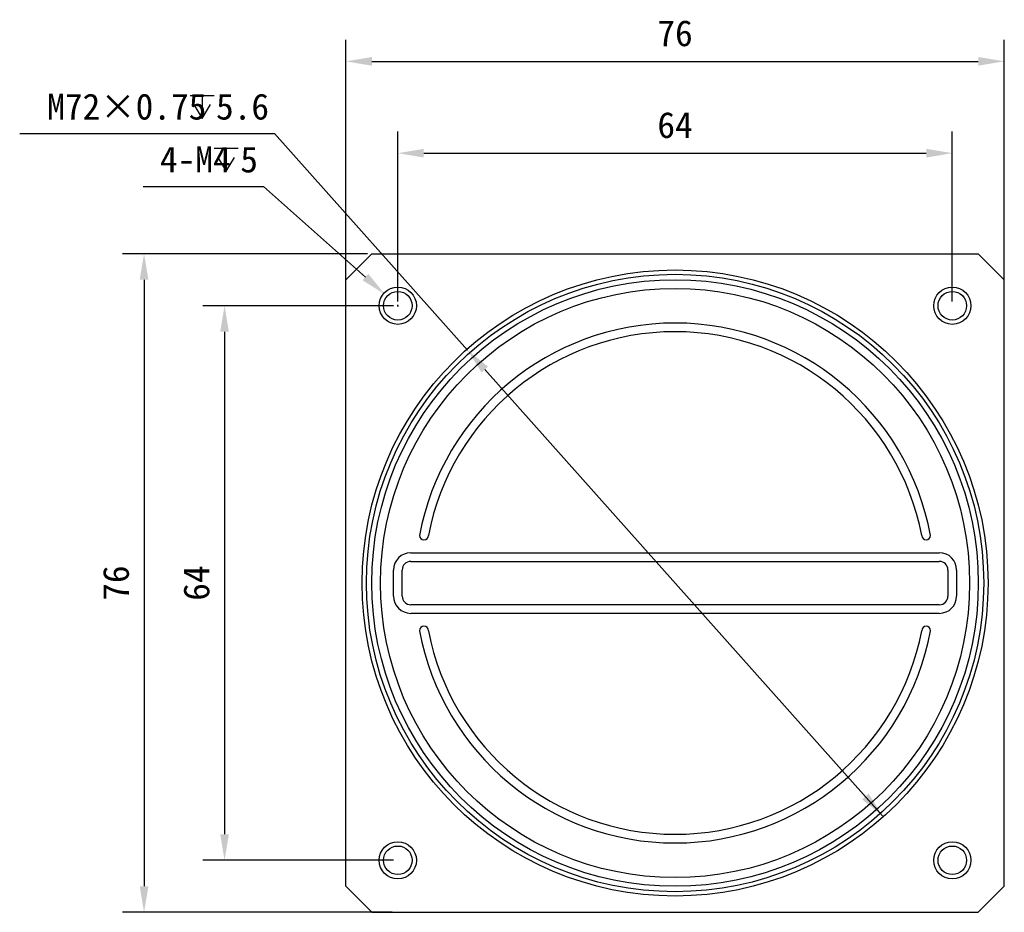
# Model space of a CAD drawing. Header units: millimetres. Extents: x 53 to 376, y 113 to 235.
# Tile 1 of 2: x 53 to 167, y 132 to 235. Entities that reach past the tile are written whole.
import ezdxf

# ---------------------------------------------------------------- set-up
doc = ezdxf.new("R2010")
doc.units = ezdxf.units.MM
doc.header["$LTSCALE"] = 23.1
doc.header["$PDMODE"] = 3
doc.header["$PDSIZE"] = 8
doc.layers.get('0').update_dxf_attribs({"linetype": 'CONTINUOUS'})
doc.layers.get('Defpoints').update_dxf_attribs({"linetype": 'CONTINUOUS'})
doc.layers.add('00_COMPONENTS', color=7, linetype='CONTINUOUS')
doc.layers.add('51__DRAFT_DIMS', color=7, linetype='CONTINUOUS')
doc.styles.get("Standard").update_dxf_attribs({"font": 'simfang.ttf'})
doc.dimstyles.new('DIMSTYLE_1', dxfattribs={"dimtxt": 3, "dimasz": 3, "dimexe": 2.5, "dimexo": 0.5, "dimgap": 0.75, "dimtad": 1, "dimdsep": 46, "dimtxsty": 'STANDARD', "dimblk": '_FILLED', "dimblk1": '_FILLED', "dimblk2": '_FILLED', "dimcen": 0.09, "dimclrt": 3, "dimazin": 2, "dimtp": 0.3, "dimtm": 0.3, "dimtfac": 1, "dimtofl": 0, "dimtmove": 0, "dimatfit": 3, "dimldrblk": '_FILLED', "dimfxl": 1, "dimtolj": 1, "dimarcsym": 0})
doc.dimstyles.new('DIMSTYLE_2', dxfattribs={"dimtxt": 3, "dimasz": 3, "dimexe": 2.5, "dimexo": 0.5, "dimtad": 1, "dimdsep": 46, "dimtxsty": 'STANDARD', "dimblk": '_FILLED', "dimblk1": '_FILLED', "dimblk2": '_FILLED', "dimcen": 0.09, "dimclrt": 3, "dimazin": 2, "dimtp": 0.1, "dimtm": 0.1, "dimtfac": 1, "dimtofl": 0, "dimtmove": 0, "dimatfit": 1, "dimldrblk": '_FILLED', "dimfxl": 1, "dimtolj": 1, "dimarcsym": 0})
doc.dimstyles.new('DIMSTYLE_4', dxfattribs={"dimtxt": 3, "dimasz": 3, "dimexe": 2.5, "dimexo": 0.5, "dimtad": 1, "dimdsep": 46, "dimtxsty": 'STANDARD', "dimblk": '_FILLED', "dimblk1": '_FILLED', "dimblk2": '_FILLED', "dimcen": 0.09, "dimclrt": 3, "dimazin": 2, "dimtp": 0.3, "dimtm": 0.3, "dimtfac": 1, "dimtmove": 0, "dimatfit": 2, "dimldrblk": '_FILLED', "dimfxl": 1, "dimtolj": 1, "dimarcsym": 0})

# ---------------------------------------------------------------- blocks, each defined once
blk = doc.blocks.new('_FILLED')
at = {"color": 0, "linetype": 'ByBlock'}
blk.add_solid([(0, 0), (-1, 0.167), (-1, -0.167)], dxfattribs=at)
blk = doc.blocks.new('*D1')
at = {"layer": '51__DRAFT_DIMS', "color": 0, "lineweight": -2}
for p, q in [((91.09, 203.14), (91.09, 233.17)), ((167.09, 203.14), (167.09, 233.17)), ((94.09, 230.67), (164.09, 230.67))]:
    blk.add_line(p, q, dxfattribs=at)
at = {"layer": 'Defpoints', "color": 0}
for p in [(167.09, 230.67), (91.09, 202.64), (167.09, 202.64)]:
    blk.add_point(p, dxfattribs=at)
at = {"layer": '51__DRAFT_DIMS', "color": 0, "linetype": 'ByBlock', "lineweight": -2, "xscale": 3, "yscale": 3, "zscale": 3, "rotation": 180}
blk.add_blockref('_FILLED', (91.09, 230.67), dxfattribs=at)
at = {"layer": '51__DRAFT_DIMS', "color": 0, "linetype": 'ByBlock', "lineweight": -2, "xscale": 3, "yscale": 3, "zscale": 3}
blk.add_blockref('_FILLED', (167.09, 230.67), dxfattribs=at)
at = {"layer": '51__DRAFT_DIMS', "color": 251, "insert": (129.09, 235.42), "char_height": 3, "attachment_point": 2, "line_spacing_factor": 0.9}
blk.add_mtext('\\A1;76', dxfattribs=at)
blk = doc.blocks.new('*D2')
at = {"layer": '51__DRAFT_DIMS', "color": 0, "lineweight": -2}
for p, q in [((93.59, 208.47), (65.3, 208.47)), ((67.8, 205.47), (67.8, 135.47)), ((96.42, 132.47), (65.3, 132.47))]:
    blk.add_line(p, q, dxfattribs=at)
at = {"layer": 'Defpoints', "color": 0}
for p in [(94.09, 208.47), (67.8, 132.47), (96.92, 132.47)]:
    blk.add_point(p, dxfattribs=at)
at = {"layer": '51__DRAFT_DIMS', "color": 0, "linetype": 'ByBlock', "lineweight": -2, "xscale": 3, "yscale": 3, "zscale": 3}
for p, rotation in [((67.8, 208.47), 89.99999999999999), ((67.8, 132.47), 270)]:
    blk.add_blockref('_FILLED', p, dxfattribs=dict(at, rotation=rotation))
at = {"layer": '51__DRAFT_DIMS', "color": 251, "insert": (63.05, 170.46), "char_height": 3, "attachment_point": 2, "rotation": 90, "line_spacing_factor": 0.9}
blk.add_mtext('\\A1;76', dxfattribs=at)
blk = doc.blocks.new('*D3')
at = {"layer": '51__DRAFT_DIMS', "color": 0, "lineweight": -2}
for p, q in [((97.09, 202.97), (97.09, 222.57)), ((161.09, 202.97), (161.09, 222.57)), ((100.09, 220.07), (158.09, 220.07))]:
    blk.add_line(p, q, dxfattribs=at)
at = {"layer": 'Defpoints', "color": 0}
for p in [(161.09, 220.07), (97.09, 202.47), (161.09, 202.47)]:
    blk.add_point(p, dxfattribs=at)
at = {"layer": '51__DRAFT_DIMS', "color": 0, "linetype": 'ByBlock', "lineweight": -2, "xscale": 3, "yscale": 3, "zscale": 3, "rotation": 180}
blk.add_blockref('_FILLED', (97.09, 220.07), dxfattribs=at)
at = {"layer": '51__DRAFT_DIMS', "color": 0, "linetype": 'ByBlock', "lineweight": -2, "xscale": 3, "yscale": 3, "zscale": 3}
blk.add_blockref('_FILLED', (161.09, 220.07), dxfattribs=at)
at = {"layer": '51__DRAFT_DIMS', "color": 251, "insert": (129.09, 224.82), "char_height": 3, "attachment_point": 2, "line_spacing_factor": 0.9}
blk.add_mtext('\\A1;64', dxfattribs=at)
blk = doc.blocks.new('*D4')
at = {"layer": '51__DRAFT_DIMS', "color": 0, "lineweight": -2}
for p, q in [((96.59, 202.47), (74.59, 202.47)), ((77.09, 199.47), (77.09, 141.47)), ((96.59, 138.47), (74.59, 138.47))]:
    blk.add_line(p, q, dxfattribs=at)
at = {"layer": 'Defpoints', "color": 0}
for p in [(97.09, 202.47), (77.09, 138.47), (97.09, 138.47)]:
    blk.add_point(p, dxfattribs=at)
at = {"layer": '51__DRAFT_DIMS', "color": 0, "linetype": 'ByBlock', "lineweight": -2, "xscale": 3, "yscale": 3, "zscale": 3}
for p, rotation in [((77.09, 202.47), 89.99999999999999), ((77.09, 138.47), 270)]:
    blk.add_blockref('_FILLED', p, dxfattribs=dict(at, rotation=rotation))
at = {"layer": '51__DRAFT_DIMS', "color": 251, "insert": (72.34, 170.46), "char_height": 3, "attachment_point": 2, "rotation": 90, "line_spacing_factor": 0.9}
blk.add_mtext('\\A1;64', dxfattribs=at)
blk = doc.blocks.new('*D13')
at = {"layer": '51__DRAFT_DIMS', "color": 0, "lineweight": -2}
for p, q in [((53.45, 222.33), (82.86, 222.33)), ((105.13, 197.34), (82.86, 222.33)), ((153.05, 143.59), (107.13, 195.1))]:
    blk.add_line(p, q, dxfattribs=at)
at = {"layer": 'Defpoints', "color": 0}
for p in [(105.13, 197.34), (153.05, 143.59)]:
    blk.add_point(p, dxfattribs=at)
at = {"layer": '51__DRAFT_DIMS', "color": 0, "linetype": 'ByBlock', "lineweight": -2, "xscale": 3, "yscale": 3, "zscale": 3}
for p, rotation in [((105.13, 197.34), 131.7155043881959), ((153.05, 143.59), 311.7155043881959)]:
    blk.add_blockref('_FILLED', p, dxfattribs=dict(at, rotation=rotation))
at = {"layer": '51__DRAFT_DIMS', "color": 251, "insert": (82.23, 226.95), "char_height": 3, "attachment_point": 3, "line_spacing_factor": 0.9}
blk.add_mtext('\\A1;{M72×0.75{\\fgdt; }5.6}', dxfattribs=at)
blk = doc.blocks.new('*D17')
at = {"layer": '51__DRAFT_DIMS', "color": 0, "lineweight": -2}
for p in [(67.7, 216.22), (93.35, 205.78)]:
    blk.add_line(p, (81.58, 216.22), dxfattribs=at)
at = {"layer": '51__DRAFT_DIMS', "color": 0}
for p, q in [((97, 202.47), (97.18, 202.47)), ((97.09, 202.38), (97.09, 202.56))]:
    blk.add_line(p, q, dxfattribs=at)
at = {"layer": 'Defpoints', "color": 0}
for p in [(95.59, 203.79), (98.59, 201.14)]:
    blk.add_point(p, dxfattribs=at)
at = {"layer": '51__DRAFT_DIMS', "color": 0, "linetype": 'ByBlock', "lineweight": -2, "xscale": 3, "yscale": 3, "zscale": 3, "rotation": 318.4283467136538}
blk.add_blockref('_FILLED', (95.59, 203.79), dxfattribs=at)
at = {"layer": '51__DRAFT_DIMS', "color": 251, "insert": (80.95, 220.85), "char_height": 3, "attachment_point": 3, "line_spacing_factor": 0.9}
blk.add_mtext('\\A1;{4-M4{\\fgdt; }5}', dxfattribs=at)

msp = doc.modelspace()

# ---------------------------------------------------------------- linework, layer by layer
at = {"layer": '00_COMPONENTS', "color": 7}
for p, q in [((94.09, 208.466), (91.09, 205.466)), ((94.09, 208.466), (164.09, 208.466)), ((167.09, 205.466), (164.09, 208.466)), ((91.09, 135.466), (91.09, 205.466)), ((167.09, 135.466), (167.09, 205.466)), ((98.59, 173.966), (159.59, 173.966)), ((98.59, 172.966), (159.59, 172.966)), ((96.59, 168.966), (96.59, 171.966)), ((97.59, 168.966), (97.59, 171.966)), ((160.59, 171.966), (160.59, 168.966)), ((161.59, 171.966), (161.59, 168.966)), ((159.59, 167.966), (98.59, 167.966)), ((159.59, 166.966), (98.59, 166.966)), ((91.09, 135.466), (94.09, 132.466)), ((164.09, 132.466), (167.09, 135.466)), ((94.09, 132.466), (164.09, 132.466))]:
    msp.add_line(p, q, dxfattribs=at)
for centre, radius in [((129.09, 170.466), 36.125), ((129.09, 170.466), 35.625), ((129.09, 170.466), 35), ((97.09, 202.466), 2.15), ((161.09, 202.466), 2.15), ((129.09, 170.466), 34), ((97.09, 202.466), 1.65), ((161.09, 202.466), 1.65), ((97.09, 138.466), 2.15), ((97.09, 138.466), 1.65), ((161.09, 138.466), 2.15), ((161.09, 138.466), 1.65)]:
    msp.add_circle(centre, radius, dxfattribs=at)
for centre, radius, start, end in [((129.09, 170.466), 30, 10.56398, 169.43602), ((129.09, 170.466), 29, 10.93266, 169.06734), ((100.108, 175.966), 0.509, 180, 360), ((158.073, 175.966), 0.509, 180, 360), ((98.59, 171.966), 2, 90, 180), ((159.59, 171.966), 2, 0, 90), ((98.59, 171.966), 1, 90, 180), ((159.59, 171.966), 1, 0, 90), ((98.59, 168.966), 2, 180, 270), ((98.59, 168.966), 1, 180, 270), ((159.59, 168.966), 2, 270, 360), ((159.59, 168.966), 1, 270, 360), ((100.108, 164.966), 0.509, 0, 180), ((129.09, 170.466), 30, 190.56398, 349.43602), ((129.09, 170.466), 29, 190.93266, 349.06734), ((158.073, 164.966), 0.509, 0, 180)]:
    msp.add_arc(centre, radius, start, end, dxfattribs=at)
at = {"layer": '51__DRAFT_DIMS', "color": 251}
for p, q in [((73.124, 226.745), (75.886, 226.745)), ((74.505, 226.745), (74.505, 224.089)), ((75.902, 220.638), (78.665, 220.638)), ((77.284, 220.638), (77.284, 217.981))]:
    msp.add_line(p, q, dxfattribs=at)
for points in [[(73.549, 225.683), (74.505, 224.089), (75.461, 225.683)], [(76.327, 219.575), (77.284, 217.981), (78.24, 219.575)]]:
    msp.add_lwpolyline(points, dxfattribs=at)

# ---------------------------------------------------------------- dimensions: what is measured, and where the dimension line sits
for base, p1, p2, picture, middle in [((167.09, 230.673), (91.09, 202.637), (167.09, 202.637), '*D1', (129.087, 230.673)), ((161.09, 220.067), (97.09, 202.466), (161.09, 202.466), '*D3', (129.087, 220.067))]:
    dim = msp.add_linear_dim(base=base, p1=p1, p2=p2, dimstyle='DIMSTYLE_1', override={"dimclrt": 251}, dxfattribs=at)
    dim.commit()
    dim.dimension.update_dxf_attribs({"geometry": picture, "text_midpoint": middle, "dimtype": 160})
for p1, p2, text, dimstyle, picture, middle in [((153.046, 143.593), (105.135, 197.338), '{M<>×0.75{\\fgdt; }5.6}', 'DIMSTYLE_4', '*D13', (67.84, 222.326)), ((98.587, 201.139), (95.594, 203.793), '{4-M<>{\\fgdt; }5}', 'DIMSTYLE_2', '*D17', (74.326, 216.223))]:
    dim = msp.add_diameter_dim_2p(p1=p1, p2=p2, text=text, dimstyle=dimstyle, override={"dimtih": 1, "dimtoh": 1, "dimpost": '<>', "dimclrt": 251}, dxfattribs=at)
    dim.commit()
    dim.dimension.update_dxf_attribs({"geometry": picture, "text_midpoint": middle, "dimtype": 163})
for base, p1, p2, picture, middle in [((67.798, 132.466), (94.09, 208.466), (96.919, 132.466), '*D2', (67.798, 170.463)), ((77.092, 138.466), (97.09, 202.466), (97.09, 138.466), '*D4', (77.092, 170.463))]:
    dim = msp.add_linear_dim(base=base, p1=p1, p2=p2, angle=270, dimstyle='DIMSTYLE_1', override={"dimclrt": 251}, dxfattribs=at)
    dim.commit()
    dim.dimension.update_dxf_attribs({"geometry": picture, "text_midpoint": middle, "dimtype": 160})

doc.saveas('drawing.dxf')
